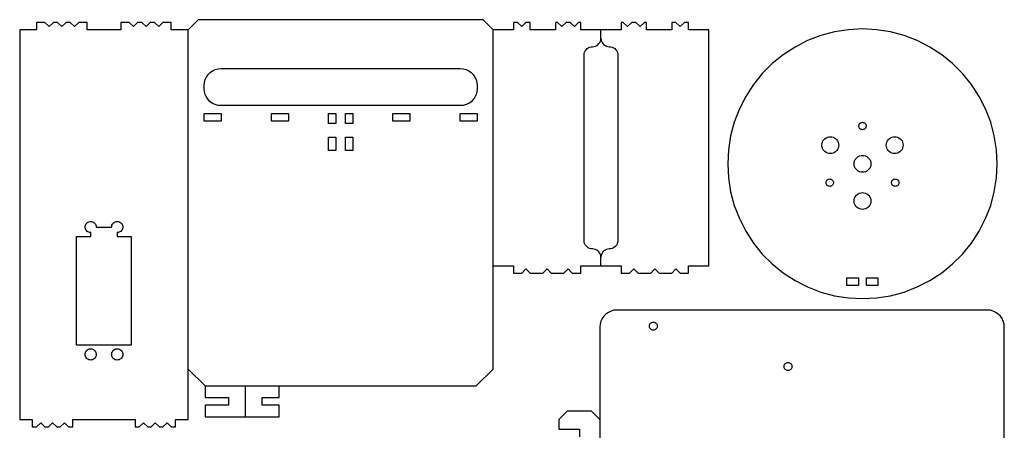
# Model space of a CAD drawing. Header units: millimetres. Extents: x 0 to 378, y 0 to 381.
# Tile 3 of 3: x 0 to 371, y 226 to 381. Entities that reach past the tile are written whole.
import ezdxf

# ---------------------------------------------------------------- set-up
doc = ezdxf.new("R2010")
doc.units = ezdxf.units.MM
doc.layers.add('SHEET_VIEW_1_DRAWING_1', color=7, linetype='Continuous')

msp = doc.modelspace()

# ---------------------------------------------------------------- linework, layer by layer
at = {"layer": 'SHEET_VIEW_1_DRAWING_1', "color": 5}
for p, q in [((9.53, 379.58), (6.35, 379.58)), ((6.35, 379.58), (6.35, 376.78)), ((11.11, 377.99), (9.53, 379.58)), ((12.7, 379.58), (11.11, 377.99)), ((14.29, 379.58), (12.7, 379.58)), ((15.88, 377.99), (14.29, 379.58)), ((17.46, 379.58), (15.88, 377.99)), ((19.05, 379.58), (17.46, 379.58)), ((20.64, 377.99), (19.05, 379.58)), ((22.23, 379.58), (20.64, 377.99)), ((25.4, 379.58), (22.23, 379.58)), ((25.4, 376.78), (25.4, 379.58)), ((38.1, 379.58), (38.1, 376.78)), ((41.28, 379.58), (38.1, 379.58)), ((42.86, 377.99), (41.28, 379.58)), ((44.45, 379.58), (42.86, 377.99)), ((46.04, 379.58), (44.45, 379.58)), ((47.63, 377.99), (46.04, 379.58)), ((49.21, 379.58), (47.63, 377.99)), ((50.8, 379.58), (49.21, 379.58)), ((52.39, 377.99), (50.8, 379.58)), ((53.98, 379.58), (52.39, 377.99)), ((57.15, 379.58), (53.98, 379.58)), ((57.15, 376.78), (57.15, 379.58)), ((67.31, 380.59), (63.5, 376.78)), ((174.63, 380.59), (67.31, 380.59)), ((178.44, 376.78), (174.63, 380.59)), ((186.06, 379.58), (186.06, 376.78)), ((187.64, 379.58), (186.06, 379.58)), ((189.23, 377.99), (187.64, 379.58)), ((190.82, 379.58), (189.23, 377.99)), ((192.41, 379.58), (190.82, 379.58)), ((192.41, 376.78), (192.41, 379.58)), ((201.93, 379.58), (201.93, 376.78)), ((202.72, 379.58), (201.93, 379.58)), ((204.31, 377.99), (202.72, 379.58)), ((205.9, 379.58), (204.31, 377.99)), ((207.49, 379.58), (205.9, 379.58)), ((209.07, 377.99), (207.49, 379.58)), ((210.66, 379.58), (209.07, 377.99)), ((211.46, 379.58), (210.66, 379.58)), ((211.46, 376.78), (211.46, 379.58)), ((227.49, 379.58), (226.7, 379.58)), ((226.7, 379.58), (226.7, 376.78)), ((229.08, 377.99), (227.49, 379.58)), ((230.66, 379.58), (229.08, 377.99)), ((232.25, 379.58), (230.66, 379.58)), ((233.84, 377.99), (232.25, 379.58)), ((235.43, 379.58), (233.84, 377.99)), ((236.22, 379.58), (235.43, 379.58)), ((236.22, 376.78), (236.22, 379.58)), ((245.75, 379.58), (245.75, 376.78)), ((247.33, 379.58), (245.75, 379.58)), ((248.92, 377.99), (247.33, 379.58)), ((250.51, 379.58), (248.92, 377.99)), ((252.1, 379.58), (250.51, 379.58)), ((252.1, 376.78), (252.1, 379.58)), ((6.35, 376.78), (0, 376.78)), ((0, 376.78), (0, 229.97)), ((38.1, 376.78), (25.4, 376.78)), ((63.5, 376.78), (57.15, 376.78)), ((63.5, 229.97), (63.5, 376.78)), ((178.44, 248.96), (178.44, 376.78)), ((186.06, 376.78), (178.44, 376.78)), ((201.93, 376.78), (192.41, 376.78)), ((219.08, 376.78), (211.46, 376.78)), ((226.7, 376.78), (219.08, 376.78)), ((219.08, 373.61), (219.08, 376.78)), ((245.75, 376.78), (236.22, 376.78)), ((259.72, 376.78), (252.1, 376.78)), ((259.72, 287.88), (259.72, 376.78)), ((307.08, 375.99), (301.94, 374.61)), ((312.33, 376.82), (307.08, 375.99)), ((317.64, 377.1), (312.33, 376.82)), ((322.95, 376.82), (317.64, 377.1)), ((328.2, 375.99), (322.95, 376.82)), ((333.34, 374.61), (328.2, 375.99)), ((217.49, 370.86), (217.94, 371.17)), ((217.94, 371.17), (218.33, 371.57)), ((218.33, 371.57), (218.65, 372.02)), ((218.65, 372.02), (218.88, 372.52)), ((218.88, 372.52), (219.03, 373.06)), ((219.03, 373.06), (219.08, 373.61)), ((219.08, 373.61), (219.12, 373.06)), ((219.12, 373.06), (219.27, 372.52)), ((219.27, 372.52), (219.5, 372.02)), ((219.5, 372.02), (219.82, 371.57)), ((219.82, 371.57), (220.21, 371.17)), ((220.21, 371.17), (220.66, 370.86)), ((296.98, 372.71), (292.24, 370.29)), ((301.94, 374.61), (296.98, 372.71)), ((338.3, 372.71), (333.34, 374.61)), ((343.04, 370.29), (338.3, 372.71)), ((212.73, 367.26), (212.77, 367.81)), ((212.77, 367.81), (212.92, 368.34)), ((212.92, 368.34), (213.15, 368.84)), ((213.15, 368.84), (213.47, 369.3)), ((213.47, 369.3), (213.86, 369.69)), ((213.86, 369.69), (214.31, 370.01)), ((214.31, 370.01), (214.81, 370.24)), ((214.81, 370.24), (215.35, 370.38)), ((215.35, 370.38), (215.9, 370.43)), ((215.9, 370.43), (216.45, 370.48)), ((216.45, 370.48), (216.99, 370.62)), ((216.99, 370.62), (217.49, 370.86)), ((220.66, 370.86), (221.16, 370.62)), ((221.16, 370.62), (221.7, 370.48)), ((221.7, 370.48), (222.25, 370.43)), ((222.25, 370.43), (222.8, 370.38)), ((222.8, 370.38), (223.34, 370.24)), ((223.34, 370.24), (223.84, 370.01)), ((223.84, 370.01), (224.29, 369.69)), ((224.29, 369.69), (224.68, 369.3)), ((224.68, 369.3), (225, 368.84)), ((225, 368.84), (225.23, 368.34)), ((225.23, 368.34), (225.38, 367.81)), ((225.38, 367.81), (225.43, 367.26)), ((287.78, 367.4), (283.65, 364.05)), ((292.24, 370.29), (287.78, 367.4)), ((347.5, 367.4), (343.04, 370.29)), ((351.63, 364.05), (347.5, 367.4)), ((212.73, 297.41), (212.73, 367.26)), ((225.43, 367.26), (225.43, 297.41)), ((283.65, 364.05), (279.89, 360.29)), ((355.39, 360.29), (351.63, 364.05)), ((71.02, 359.91), (71.8, 360.69)), ((71.8, 360.69), (72.71, 361.33)), ((72.71, 361.33), (73.71, 361.79)), ((73.71, 361.79), (74.78, 362.08)), ((74.78, 362.08), (75.88, 362.18)), ((75.88, 362.18), (166.05, 362.18)), ((166.05, 362.18), (167.16, 362.08)), ((167.16, 362.08), (168.22, 361.79)), ((168.22, 361.79), (169.23, 361.33)), ((169.23, 361.33), (170.13, 360.69)), ((170.13, 360.69), (170.92, 359.91)), ((279.89, 360.29), (276.54, 356.16)), ((358.74, 356.16), (355.39, 360.29)), ((69.53, 355.83), (69.63, 356.93)), ((69.63, 356.93), (69.92, 358)), ((69.92, 358), (70.38, 359)), ((70.38, 359), (71.02, 359.91)), ((170.92, 359.91), (171.55, 359)), ((171.55, 359), (172.02, 358)), ((172.02, 358), (172.31, 356.93)), ((172.31, 356.93), (172.4, 355.83)), ((69.53, 354.56), (69.53, 355.83)), ((69.63, 353.45), (69.53, 354.56)), ((69.92, 352.39), (69.63, 353.45)), ((172.31, 353.45), (172.02, 352.39)), ((172.4, 354.56), (172.31, 353.45)), ((172.4, 355.83), (172.4, 354.56)), ((276.54, 356.16), (273.65, 351.7)), ((361.64, 351.7), (358.74, 356.16)), ((70.38, 351.38), (69.92, 352.39)), ((71.02, 350.48), (70.38, 351.38)), ((71.8, 349.69), (71.02, 350.48)), ((72.71, 349.06), (71.8, 349.69)), ((73.71, 348.59), (72.71, 349.06)), ((169.23, 349.06), (168.22, 348.59)), ((170.13, 349.69), (169.23, 349.06)), ((170.92, 350.48), (170.13, 349.69)), ((171.55, 351.38), (170.92, 350.48)), ((172.02, 352.39), (171.55, 351.38)), ((273.65, 351.7), (271.23, 346.96)), ((364.05, 346.96), (361.64, 351.7)), ((69.53, 342.31), (69.53, 345.23)), ((69.53, 345.23), (75.88, 345.23)), ((74.78, 348.3), (73.71, 348.59)), ((75.88, 348.21), (74.78, 348.3)), ((166.05, 348.21), (75.88, 348.21)), ((75.88, 345.23), (75.88, 342.31)), ((94.93, 342.31), (94.93, 345.23)), ((94.93, 345.23), (101.28, 345.23)), ((101.28, 345.23), (101.28, 342.31)), ((116.4, 345.23), (119.19, 345.23)), ((116.4, 341.42), (116.4, 345.23)), ((119.19, 345.23), (119.19, 341.42)), ((122.75, 341.42), (122.75, 345.23)), ((122.75, 345.23), (125.54, 345.23)), ((125.54, 345.23), (125.54, 341.42)), ((140.65, 345.23), (147, 345.23)), ((140.65, 342.31), (140.65, 345.23)), ((147, 345.23), (147, 342.31)), ((167.16, 348.3), (166.05, 348.21)), ((166.05, 345.23), (172.4, 345.23)), ((166.05, 342.31), (166.05, 345.23)), ((168.22, 348.59), (167.16, 348.3)), ((172.4, 345.23), (172.4, 342.31)), ((271.23, 346.96), (269.33, 342)), ((365.96, 342), (364.05, 346.96)), ((75.88, 342.31), (69.53, 342.31)), ((101.28, 342.31), (94.93, 342.31)), ((119.19, 341.42), (116.4, 341.42)), ((125.54, 341.42), (122.75, 341.42)), ((147, 342.31), (140.65, 342.31)), ((172.4, 342.31), (166.05, 342.31)), ((269.33, 342), (267.95, 336.86)), ((316.43, 341.24), (316.57, 341.44)), ((316.57, 341.44), (316.74, 341.61)), ((316.74, 341.61), (316.94, 341.75)), ((316.94, 341.75), (317.16, 341.85)), ((317.16, 341.85), (317.4, 341.91)), ((317.4, 341.91), (317.64, 341.93)), ((317.64, 341.93), (317.89, 341.91)), ((317.89, 341.91), (318.12, 341.85)), ((318.12, 341.85), (318.34, 341.75)), ((318.34, 341.75), (318.54, 341.61)), ((318.54, 341.61), (318.71, 341.44)), ((318.71, 341.44), (318.85, 341.24)), ((367.33, 336.86), (365.96, 342)), ((316.25, 340.54), (316.27, 340.78)), ((316.27, 340.3), (316.25, 340.54)), ((316.27, 340.78), (316.33, 341.02)), ((316.33, 340.06), (316.27, 340.3)), ((316.33, 341.02), (316.43, 341.24)), ((316.43, 339.84), (316.33, 340.06)), ((316.57, 339.64), (316.43, 339.84)), ((316.74, 339.47), (316.57, 339.64)), ((316.94, 339.33), (316.74, 339.47)), ((317.16, 339.23), (316.94, 339.33)), ((317.4, 339.16), (317.16, 339.23)), ((317.64, 339.14), (317.4, 339.16)), ((317.89, 339.16), (317.64, 339.14)), ((318.12, 339.23), (317.89, 339.16)), ((318.34, 339.33), (318.12, 339.23)), ((318.54, 339.47), (318.34, 339.33)), ((318.71, 339.64), (318.54, 339.47)), ((318.85, 339.84), (318.71, 339.64)), ((318.85, 341.24), (318.96, 341.02)), ((318.96, 340.06), (318.85, 339.84)), ((318.96, 341.02), (319.02, 340.78)), ((319.02, 340.3), (318.96, 340.06)), ((319.02, 340.78), (319.04, 340.54)), ((319.04, 340.54), (319.02, 340.3)), ((116.4, 336.35), (119.19, 336.35)), ((116.4, 331.27), (116.4, 336.35)), ((119.19, 336.35), (119.19, 331.27)), ((122.75, 331.27), (122.75, 336.35)), ((122.75, 336.35), (125.54, 336.35)), ((125.54, 336.35), (125.54, 331.27)), ((267.95, 336.86), (267.12, 331.61)), ((302.37, 333.86), (302.52, 334.4)), ((302.52, 334.4), (302.75, 334.9)), ((302.75, 334.9), (303.07, 335.35)), ((303.07, 335.35), (303.46, 335.74)), ((303.46, 335.74), (303.91, 336.06)), ((303.91, 336.06), (304.41, 336.29)), ((304.41, 336.29), (304.95, 336.44)), ((304.95, 336.44), (305.5, 336.49)), ((305.5, 336.49), (306.05, 336.44)), ((306.05, 336.44), (306.59, 336.29)), ((306.59, 336.29), (307.09, 336.06)), ((307.09, 336.06), (307.54, 335.74)), ((307.54, 335.74), (307.93, 335.35)), ((307.93, 335.35), (308.25, 334.9)), ((308.25, 334.9), (308.48, 334.4)), ((308.48, 334.4), (308.63, 333.86)), ((326.66, 333.86), (326.8, 334.4)), ((326.8, 334.4), (327.04, 334.9)), ((327.04, 334.9), (327.35, 335.35)), ((327.35, 335.35), (327.74, 335.74)), ((327.74, 335.74), (328.2, 336.06)), ((328.2, 336.06), (328.7, 336.29)), ((328.7, 336.29), (329.23, 336.44)), ((329.23, 336.44), (329.79, 336.49)), ((329.79, 336.49), (330.34, 336.44)), ((330.34, 336.44), (330.87, 336.29)), ((330.87, 336.29), (331.37, 336.06)), ((331.37, 336.06), (331.83, 335.74)), ((331.83, 335.74), (332.22, 335.35)), ((332.22, 335.35), (332.54, 334.9)), ((332.54, 334.9), (332.77, 334.4)), ((332.77, 334.4), (332.91, 333.86)), ((368.16, 331.61), (367.33, 336.86)), ((119.19, 331.27), (116.4, 331.27)), ((125.54, 331.27), (122.75, 331.27)), ((267.12, 331.61), (266.84, 326.3)), ((302.32, 333.31), (302.37, 333.86)), ((302.37, 332.76), (302.32, 333.31)), ((302.52, 332.23), (302.37, 332.76)), ((302.75, 331.72), (302.52, 332.23)), ((303.07, 331.27), (302.75, 331.72)), ((303.46, 330.88), (303.07, 331.27)), ((303.91, 330.56), (303.46, 330.88)), ((304.41, 330.33), (303.91, 330.56)), ((304.95, 330.18), (304.41, 330.33)), ((306.59, 330.33), (306.05, 330.18)), ((307.09, 330.56), (306.59, 330.33)), ((307.54, 330.88), (307.09, 330.56)), ((307.93, 331.27), (307.54, 330.88)), ((308.25, 331.72), (307.93, 331.27)), ((308.48, 332.23), (308.25, 331.72)), ((308.63, 332.76), (308.48, 332.23)), ((308.63, 333.86), (308.67, 333.31)), ((308.67, 333.31), (308.63, 332.76)), ((326.61, 333.31), (326.66, 333.86)), ((326.66, 332.76), (326.61, 333.31)), ((326.8, 332.23), (326.66, 332.76)), ((327.04, 331.72), (326.8, 332.23)), ((327.35, 331.27), (327.04, 331.72)), ((327.74, 330.88), (327.35, 331.27)), ((328.2, 330.56), (327.74, 330.88)), ((328.7, 330.33), (328.2, 330.56)), ((329.23, 330.18), (328.7, 330.33)), ((330.87, 330.33), (330.34, 330.18)), ((331.37, 330.56), (330.87, 330.33)), ((331.83, 330.88), (331.37, 330.56)), ((332.22, 331.27), (331.83, 330.88)), ((332.54, 331.72), (332.22, 331.27)), ((332.77, 332.23), (332.54, 331.72)), ((332.91, 332.76), (332.77, 332.23)), ((332.91, 333.86), (332.96, 333.31)), ((332.96, 333.31), (332.91, 332.76)), ((368.44, 326.3), (368.16, 331.61)), ((305.5, 330.14), (304.95, 330.18)), ((306.05, 330.18), (305.5, 330.14)), ((314.47, 326.3), (314.52, 326.85)), ((314.52, 326.85), (314.66, 327.39)), ((314.66, 327.39), (314.89, 327.89)), ((314.89, 327.89), (315.21, 328.34)), ((315.21, 328.34), (315.6, 328.73)), ((315.6, 328.73), (316.06, 329.05)), ((316.06, 329.05), (316.56, 329.28)), ((316.56, 329.28), (317.09, 329.43)), ((317.09, 329.43), (317.64, 329.48)), ((317.64, 329.48), (318.19, 329.43)), ((318.19, 329.43), (318.73, 329.28)), ((318.73, 329.28), (319.23, 329.05)), ((319.23, 329.05), (319.68, 328.73)), ((319.68, 328.73), (320.07, 328.34)), ((320.07, 328.34), (320.39, 327.89)), ((320.39, 327.89), (320.63, 327.39)), ((320.63, 327.39), (320.77, 326.85)), ((320.77, 326.85), (320.82, 326.3)), ((329.79, 330.14), (329.23, 330.18)), ((330.34, 330.18), (329.79, 330.14)), ((266.84, 326.3), (267.12, 320.99)), ((314.52, 325.75), (314.47, 326.3)), ((314.66, 325.21), (314.52, 325.75)), ((314.89, 324.71), (314.66, 325.21)), ((315.21, 324.26), (314.89, 324.71)), ((315.6, 323.87), (315.21, 324.26)), ((316.06, 323.55), (315.6, 323.87)), ((316.56, 323.32), (316.06, 323.55)), ((317.09, 323.17), (316.56, 323.32)), ((317.64, 323.13), (317.09, 323.17)), ((318.19, 323.17), (317.64, 323.13)), ((318.73, 323.32), (318.19, 323.17)), ((319.23, 323.55), (318.73, 323.32)), ((319.68, 323.87), (319.23, 323.55)), ((320.07, 324.26), (319.68, 323.87)), ((320.39, 324.71), (320.07, 324.26)), ((320.63, 325.21), (320.39, 324.71)), ((320.77, 325.75), (320.63, 325.21)), ((320.82, 326.3), (320.77, 325.75)), ((368.16, 320.99), (368.44, 326.3)), ((267.12, 320.99), (267.95, 315.74)), ((303.92, 319.18), (303.94, 319.42)), ((303.94, 318.94), (303.92, 319.18)), ((303.94, 319.42), (304, 319.66)), ((304, 319.66), (304.1, 319.88)), ((304.1, 319.88), (304.24, 320.08)), ((304.24, 320.08), (304.41, 320.25)), ((304.41, 320.25), (304.61, 320.39)), ((304.61, 320.39), (304.83, 320.49)), ((304.83, 320.49), (305.07, 320.56)), ((305.07, 320.56), (305.31, 320.58)), ((305.31, 320.58), (305.56, 320.56)), ((305.56, 320.56), (305.79, 320.49)), ((305.79, 320.49), (306.01, 320.39)), ((306.01, 320.39), (306.21, 320.25)), ((306.21, 320.25), (306.38, 320.08)), ((306.38, 320.08), (306.52, 319.88)), ((306.52, 319.88), (306.63, 319.66)), ((306.63, 319.66), (306.69, 319.42)), ((306.69, 319.42), (306.71, 319.18)), ((306.71, 319.18), (306.69, 318.94)), ((328.58, 319.18), (328.6, 319.42)), ((328.6, 318.94), (328.58, 319.18)), ((328.6, 319.42), (328.66, 319.66)), ((328.66, 319.66), (328.76, 319.88)), ((328.76, 319.88), (328.9, 320.08)), ((328.9, 320.08), (329.07, 320.25)), ((329.07, 320.25), (329.27, 320.39)), ((329.27, 320.39), (329.49, 320.49)), ((329.49, 320.49), (329.73, 320.56)), ((329.73, 320.56), (329.97, 320.58)), ((329.97, 320.58), (330.22, 320.56)), ((330.22, 320.56), (330.45, 320.49)), ((330.45, 320.49), (330.67, 320.39)), ((330.67, 320.39), (330.87, 320.25)), ((330.87, 320.25), (331.04, 320.08)), ((331.04, 320.08), (331.18, 319.88)), ((331.18, 319.88), (331.29, 319.66)), ((331.29, 319.66), (331.35, 319.42)), ((331.35, 319.42), (331.37, 319.18)), ((331.37, 319.18), (331.35, 318.94)), ((367.33, 315.74), (368.16, 320.99)), ((267.95, 315.74), (269.33, 310.6)), ((304, 318.7), (303.94, 318.94)), ((304.1, 318.48), (304, 318.7)), ((304.24, 318.28), (304.1, 318.48)), ((304.41, 318.11), (304.24, 318.28)), ((304.61, 317.97), (304.41, 318.11)), ((304.83, 317.87), (304.61, 317.97)), ((305.07, 317.81), (304.83, 317.87)), ((305.31, 317.78), (305.07, 317.81)), ((305.56, 317.81), (305.31, 317.78)), ((305.79, 317.87), (305.56, 317.81)), ((306.01, 317.97), (305.79, 317.87)), ((306.21, 318.11), (306.01, 317.97)), ((306.38, 318.28), (306.21, 318.11)), ((306.52, 318.48), (306.38, 318.28)), ((306.63, 318.7), (306.52, 318.48)), ((306.69, 318.94), (306.63, 318.7)), ((317.09, 315.41), (317.64, 315.45)), ((317.64, 315.45), (318.19, 315.41)), ((328.66, 318.7), (328.6, 318.94)), ((328.76, 318.48), (328.66, 318.7)), ((328.9, 318.28), (328.76, 318.48)), ((329.07, 318.11), (328.9, 318.28)), ((329.27, 317.97), (329.07, 318.11)), ((329.49, 317.87), (329.27, 317.97)), ((329.73, 317.81), (329.49, 317.87)), ((329.97, 317.78), (329.73, 317.81)), ((330.22, 317.81), (329.97, 317.78)), ((330.45, 317.87), (330.22, 317.81)), ((330.67, 317.97), (330.45, 317.87)), ((330.87, 318.11), (330.67, 317.97)), ((331.04, 318.28), (330.87, 318.11)), ((331.18, 318.48), (331.04, 318.28)), ((331.29, 318.7), (331.18, 318.48)), ((331.35, 318.94), (331.29, 318.7)), ((365.96, 310.6), (367.33, 315.74)), ((314.47, 312.28), (314.52, 312.83)), ((314.52, 311.73), (314.47, 312.28)), ((314.52, 312.83), (314.66, 313.36)), ((314.66, 311.19), (314.52, 311.73)), ((314.66, 313.36), (314.89, 313.87)), ((314.89, 313.87), (315.21, 314.32)), ((315.21, 314.32), (315.6, 314.71)), ((315.6, 314.71), (316.06, 315.03)), ((316.06, 315.03), (316.56, 315.26)), ((316.56, 315.26), (317.09, 315.41)), ((318.19, 315.41), (318.73, 315.26)), ((318.73, 315.26), (319.23, 315.03)), ((319.23, 315.03), (319.68, 314.71)), ((319.68, 314.71), (320.07, 314.32)), ((320.07, 314.32), (320.39, 313.87)), ((320.39, 313.87), (320.63, 313.36)), ((320.63, 313.36), (320.77, 312.83)), ((320.77, 311.73), (320.63, 311.19)), ((320.77, 312.83), (320.82, 312.28)), ((320.82, 312.28), (320.77, 311.73)), ((269.33, 310.6), (271.23, 305.64)), ((314.89, 310.69), (314.66, 311.19)), ((315.21, 310.24), (314.89, 310.69)), ((315.6, 309.85), (315.21, 310.24)), ((316.06, 309.53), (315.6, 309.85)), ((316.56, 309.29), (316.06, 309.53)), ((317.09, 309.15), (316.56, 309.29)), ((317.64, 309.1), (317.09, 309.15)), ((318.19, 309.15), (317.64, 309.1)), ((318.73, 309.29), (318.19, 309.15)), ((319.23, 309.53), (318.73, 309.29)), ((319.68, 309.85), (319.23, 309.53)), ((320.07, 310.24), (319.68, 309.85)), ((320.39, 310.69), (320.07, 310.24)), ((320.63, 311.19), (320.39, 310.69)), ((364.05, 305.64), (365.96, 310.6)), ((25.7, 304.28), (26.03, 304.43)), ((26.03, 304.43), (26.39, 304.53)), ((26.39, 304.53), (26.75, 304.56)), ((26.75, 304.56), (27.12, 304.53)), ((27.12, 304.53), (27.47, 304.43)), ((27.47, 304.43), (27.8, 304.28)), ((35.7, 304.28), (36.03, 304.43)), ((36.03, 304.43), (36.38, 304.53)), ((36.38, 304.53), (36.75, 304.56)), ((36.75, 304.56), (37.11, 304.53)), ((37.11, 304.53), (37.47, 304.43)), ((37.47, 304.43), (37.8, 304.28)), ((271.23, 305.64), (273.65, 300.9)), ((361.64, 300.9), (364.05, 305.64)), ((24.65, 302.46), (24.68, 302.82)), ((24.68, 302.1), (24.65, 302.46)), ((24.68, 302.82), (24.78, 303.18)), ((24.78, 301.74), (24.68, 302.1)), ((24.78, 303.18), (24.93, 303.51)), ((24.93, 301.41), (24.78, 301.74)), ((24.93, 303.51), (25.14, 303.81)), ((25.14, 301.11), (24.93, 301.41)), ((25.14, 303.81), (25.4, 304.07)), ((25.4, 300.85), (25.14, 301.11)), ((25.4, 304.07), (25.7, 304.28)), ((25.7, 300.64), (25.4, 300.85)), ((26.03, 300.49), (25.7, 300.64)), ((27.8, 304.28), (28.1, 304.07)), ((28.1, 304.07), (28.36, 303.81)), ((28.36, 303.81), (28.57, 303.51)), ((28.57, 303.51), (28.72, 303.18)), ((28.72, 303.18), (28.82, 302.82)), ((28.82, 302.82), (28.85, 302.46)), ((28.85, 302.46), (34.65, 302.46)), ((34.65, 302.46), (34.68, 302.82)), ((34.68, 302.82), (34.78, 303.18)), ((34.78, 303.18), (34.93, 303.51)), ((34.93, 303.51), (35.14, 303.81)), ((35.14, 303.81), (35.4, 304.07)), ((35.4, 304.07), (35.7, 304.28)), ((37.8, 300.64), (37.47, 300.49)), ((37.8, 304.28), (38.1, 304.07)), ((38.1, 300.85), (37.8, 300.64)), ((38.1, 304.07), (38.36, 303.81)), ((38.36, 301.11), (38.1, 300.85)), ((38.36, 303.81), (38.57, 303.51)), ((38.57, 301.41), (38.36, 301.11)), ((38.57, 303.51), (38.72, 303.18)), ((38.72, 301.74), (38.57, 301.41)), ((38.72, 303.18), (38.82, 302.82)), ((38.82, 302.1), (38.72, 301.74)), ((38.82, 302.82), (38.85, 302.46)), ((38.85, 302.46), (38.82, 302.1)), ((273.65, 300.9), (276.54, 296.44)), ((358.74, 296.44), (361.64, 300.9)), ((21.46, 258), (21.46, 298.9)), ((21.46, 298.9), (26.75, 298.9)), ((26.38, 300.39), (26.03, 300.49)), ((26.75, 300.36), (26.38, 300.39)), ((26.75, 298.9), (26.75, 300.36)), ((37.12, 300.39), (36.75, 300.36)), ((36.75, 300.36), (36.75, 298.9)), ((36.75, 298.9), (42.04, 298.9)), ((37.47, 300.49), (37.12, 300.39)), ((42.04, 298.9), (42.04, 258)), ((212.77, 296.86), (212.73, 297.41)), ((225.43, 297.41), (225.38, 296.86)), ((212.92, 296.32), (212.77, 296.86)), ((213.15, 295.82), (212.92, 296.32)), ((213.47, 295.37), (213.15, 295.82)), ((213.86, 294.97), (213.47, 295.37)), ((214.31, 294.66), (213.86, 294.97)), ((214.81, 294.42), (214.31, 294.66)), ((215.35, 294.28), (214.81, 294.42)), ((215.9, 294.23), (215.35, 294.28)), ((216.45, 294.18), (215.9, 294.23)), ((216.99, 294.04), (216.45, 294.18)), ((217.49, 293.81), (216.99, 294.04)), ((217.94, 293.49), (217.49, 293.81)), ((218.33, 293.1), (217.94, 293.49)), ((220.21, 293.49), (219.82, 293.1)), ((220.66, 293.81), (220.21, 293.49)), ((221.16, 294.04), (220.66, 293.81)), ((221.7, 294.18), (221.16, 294.04)), ((222.25, 294.23), (221.7, 294.18)), ((222.8, 294.28), (222.25, 294.23)), ((223.34, 294.42), (222.8, 294.28)), ((223.84, 294.66), (223.34, 294.42)), ((224.29, 294.97), (223.84, 294.66)), ((224.68, 295.37), (224.29, 294.97)), ((225, 295.82), (224.68, 295.37)), ((225.23, 296.32), (225, 295.82)), ((225.38, 296.86), (225.23, 296.32)), ((276.54, 296.44), (279.89, 292.31)), ((355.39, 292.31), (358.74, 296.44)), ((218.65, 292.64), (218.33, 293.1)), ((218.88, 292.14), (218.65, 292.64)), ((219.03, 291.61), (218.88, 292.14)), ((219.08, 291.06), (219.03, 291.61)), ((219.12, 291.61), (219.08, 291.06)), ((219.08, 287.88), (219.08, 291.06)), ((219.27, 292.14), (219.12, 291.61)), ((219.5, 292.64), (219.27, 292.14)), ((219.82, 293.1), (219.5, 292.64)), ((279.89, 292.31), (283.65, 288.55)), ((351.63, 288.55), (355.39, 292.31)), ((178.44, 287.88), (186.06, 287.88)), ((186.06, 287.88), (186.06, 285.09)), ((189.23, 285.09), (190.82, 286.68)), ((190.82, 286.68), (192.41, 285.09)), ((197.17, 285.09), (198.76, 286.68)), ((198.76, 286.68), (200.34, 285.09)), ((205.11, 285.09), (206.69, 286.68)), ((206.69, 286.68), (208.28, 285.09)), ((211.46, 285.09), (211.46, 287.88)), ((211.46, 287.88), (219.08, 287.88)), ((219.08, 287.88), (226.7, 287.88)), ((226.7, 287.88), (226.7, 285.09)), ((229.87, 285.09), (231.46, 286.68)), ((231.46, 286.68), (233.05, 285.09)), ((237.81, 285.09), (239.4, 286.68)), ((239.4, 286.68), (240.98, 285.09)), ((245.75, 285.09), (247.33, 286.68)), ((247.33, 286.68), (248.92, 285.09)), ((252.1, 287.88), (259.72, 287.88)), ((252.1, 285.09), (252.1, 287.88)), ((283.65, 288.55), (287.78, 285.2)), ((347.5, 285.2), (351.63, 288.55)), ((186.06, 285.09), (189.23, 285.09)), ((192.41, 285.09), (197.17, 285.09)), ((200.34, 285.09), (205.11, 285.09)), ((208.28, 285.09), (211.46, 285.09)), ((226.7, 285.09), (229.87, 285.09)), ((233.05, 285.09), (237.81, 285.09)), ((240.98, 285.09), (245.75, 285.09)), ((248.92, 285.09), (252.1, 285.09)), ((287.78, 285.2), (292.24, 282.31)), ((292.24, 282.31), (296.98, 279.89)), ((311.8, 283.31), (316.18, 283.31)), ((311.8, 280.39), (311.8, 283.31)), ((316.18, 283.31), (316.18, 280.39)), ((319.1, 283.31), (323.48, 283.31)), ((319.1, 280.39), (319.1, 283.31)), ((323.48, 283.31), (323.48, 280.39)), ((338.3, 279.89), (343.04, 282.31)), ((343.04, 282.31), (347.5, 285.2)), ((296.98, 279.89), (301.94, 277.99)), ((316.18, 280.39), (311.8, 280.39)), ((323.48, 280.39), (319.1, 280.39)), ((333.34, 277.99), (338.3, 279.89)), ((301.94, 277.99), (307.08, 276.61)), ((307.08, 276.61), (312.33, 275.78)), ((312.33, 275.78), (317.64, 275.5)), ((317.64, 275.5), (322.95, 275.78)), ((322.95, 275.78), (328.2, 276.61)), ((328.2, 276.61), (333.34, 277.99)), ((223.94, 271.09), (222.87, 270.8)), ((225.04, 271.18), (223.94, 271.09)), ((364.74, 271.18), (225.04, 271.18)), ((365.85, 271.09), (364.74, 271.18)), ((366.92, 270.8), (365.85, 271.09)), ((219.54, 268.01), (219.08, 267)), ((220.18, 268.91), (219.54, 268.01)), ((220.96, 269.7), (220.18, 268.91)), ((221.87, 270.33), (220.96, 269.7)), ((222.87, 270.8), (221.87, 270.33)), ((367.92, 270.33), (366.92, 270.8)), ((368.83, 269.7), (367.92, 270.33)), ((369.61, 268.91), (368.83, 269.7)), ((370.24, 268.01), (369.61, 268.91)), ((370.71, 267), (370.24, 268.01)), ((218.79, 265.93), (218.69, 264.83)), ((218.69, 264.83), (218.69, 156.88)), ((219.08, 267), (218.79, 265.93)), ((237.31, 265.15), (237.33, 265.41)), ((237.33, 264.89), (237.31, 265.15)), ((237.33, 265.41), (237.4, 265.66)), ((237.4, 264.64), (237.33, 264.89)), ((237.4, 265.66), (237.51, 265.9)), ((237.51, 264.4), (237.4, 264.64)), ((237.51, 265.9), (237.66, 266.11)), ((237.66, 264.19), (237.51, 264.4)), ((237.66, 266.11), (237.84, 266.3)), ((237.84, 264), (237.66, 264.19)), ((237.84, 266.3), (238.06, 266.45)), ((238.06, 263.85), (237.84, 264)), ((238.06, 266.45), (238.3, 266.56)), ((238.3, 263.74), (238.06, 263.85)), ((238.3, 266.56), (238.55, 266.63)), ((238.55, 263.67), (238.3, 263.74)), ((238.55, 266.63), (238.81, 266.65)), ((238.81, 263.65), (238.55, 263.67)), ((238.81, 266.65), (239.07, 266.63)), ((239.07, 263.67), (238.81, 263.65)), ((239.07, 266.63), (239.32, 266.56)), ((239.32, 263.74), (239.07, 263.67)), ((239.32, 266.56), (239.56, 266.45)), ((239.56, 263.85), (239.32, 263.74)), ((239.56, 266.45), (239.77, 266.3)), ((239.77, 264), (239.56, 263.85)), ((239.77, 266.3), (239.96, 266.11)), ((239.96, 264.19), (239.77, 264)), ((239.96, 266.11), (240.11, 265.9)), ((240.11, 264.4), (239.96, 264.19)), ((240.11, 265.9), (240.22, 265.66)), ((240.22, 264.64), (240.11, 264.4)), ((240.22, 265.66), (240.29, 265.41)), ((240.29, 264.89), (240.22, 264.64)), ((240.29, 265.41), (240.31, 265.15)), ((240.31, 265.15), (240.29, 264.89)), ((371, 265.93), (370.71, 267)), ((371.09, 264.83), (371, 265.93)), ((371.09, 156.88), (371.09, 264.83)), ((42.04, 258), (21.46, 258)), ((25.14, 255.81), (25.4, 256.07)), ((25.4, 256.07), (25.7, 256.28)), ((25.7, 256.28), (26.03, 256.43)), ((26.03, 256.43), (26.39, 256.53)), ((26.39, 256.53), (26.75, 256.56)), ((26.75, 256.56), (27.11, 256.53)), ((27.11, 256.53), (27.47, 256.43)), ((27.47, 256.43), (27.8, 256.28)), ((27.8, 256.28), (28.1, 256.07)), ((28.1, 256.07), (28.36, 255.81)), ((35.14, 255.81), (35.4, 256.07)), ((35.4, 256.07), (35.7, 256.28)), ((35.7, 256.28), (36.03, 256.43)), ((36.03, 256.43), (36.39, 256.53)), ((36.39, 256.53), (36.75, 256.56)), ((36.75, 256.56), (37.11, 256.53)), ((37.11, 256.53), (37.47, 256.43)), ((37.47, 256.43), (37.8, 256.28)), ((37.8, 256.28), (38.1, 256.07)), ((38.1, 256.07), (38.36, 255.81)), ((24.65, 254.46), (24.68, 254.82)), ((24.68, 254.09), (24.65, 254.46)), ((24.68, 254.82), (24.78, 255.18)), ((24.78, 253.74), (24.68, 254.09)), ((24.78, 255.18), (24.93, 255.51)), ((24.93, 253.41), (24.78, 253.74)), ((24.93, 255.51), (25.14, 255.81)), ((25.14, 253.11), (24.93, 253.41)), ((25.4, 252.85), (25.14, 253.11)), ((25.7, 252.64), (25.4, 252.85)), ((26.03, 252.48), (25.7, 252.64)), ((26.39, 252.39), (26.03, 252.48)), ((26.75, 252.36), (26.39, 252.39)), ((27.11, 252.39), (26.75, 252.36)), ((27.47, 252.48), (27.11, 252.39)), ((27.8, 252.64), (27.47, 252.48)), ((28.1, 252.85), (27.8, 252.64)), ((28.36, 253.11), (28.1, 252.85)), ((28.36, 255.81), (28.57, 255.51)), ((28.57, 253.41), (28.36, 253.11)), ((28.57, 255.51), (28.72, 255.18)), ((28.72, 253.74), (28.57, 253.41)), ((28.72, 255.18), (28.82, 254.82)), ((28.82, 254.09), (28.72, 253.74)), ((28.82, 254.82), (28.85, 254.46)), ((28.85, 254.46), (28.82, 254.09)), ((34.65, 254.46), (34.68, 254.82)), ((34.68, 254.09), (34.65, 254.46)), ((34.68, 254.82), (34.78, 255.18)), ((34.78, 253.74), (34.68, 254.09)), ((34.78, 255.18), (34.93, 255.51)), ((34.93, 253.41), (34.78, 253.74)), ((34.93, 255.51), (35.14, 255.81)), ((35.14, 253.11), (34.93, 253.41)), ((35.4, 252.85), (35.14, 253.11)), ((35.7, 252.64), (35.4, 252.85)), ((36.03, 252.48), (35.7, 252.64)), ((36.39, 252.39), (36.03, 252.48)), ((36.75, 252.36), (36.39, 252.39)), ((37.11, 252.39), (36.75, 252.36)), ((37.47, 252.48), (37.11, 252.39)), ((37.8, 252.64), (37.47, 252.48)), ((38.1, 252.85), (37.8, 252.64)), ((38.36, 253.11), (38.1, 252.85)), ((38.36, 255.81), (38.57, 255.51)), ((38.57, 253.41), (38.36, 253.11)), ((38.57, 255.51), (38.72, 255.18)), ((38.72, 253.74), (38.57, 253.41)), ((38.72, 255.18), (38.82, 254.82)), ((38.82, 254.09), (38.72, 253.74)), ((38.82, 254.82), (38.85, 254.46)), ((38.85, 254.46), (38.82, 254.09)), ((63.5, 248.96), (69.85, 242.61)), ((172.09, 242.61), (178.44, 248.96)), ((288.08, 249.91), (288.1, 250.17)), ((288.1, 249.65), (288.08, 249.91)), ((288.1, 250.17), (288.17, 250.42)), ((288.17, 249.4), (288.1, 249.65)), ((288.17, 250.42), (288.28, 250.66)), ((288.28, 249.16), (288.17, 249.4)), ((288.28, 250.66), (288.43, 250.87)), ((288.43, 248.95), (288.28, 249.16)), ((288.43, 250.87), (288.61, 251.06)), ((288.61, 248.76), (288.43, 248.95)), ((288.61, 251.06), (288.83, 251.21)), ((288.83, 248.61), (288.61, 248.76)), ((288.83, 251.21), (289.06, 251.32)), ((289.06, 251.32), (289.32, 251.39)), ((289.32, 251.39), (289.58, 251.41)), ((289.58, 251.41), (289.84, 251.39)), ((289.84, 251.39), (290.09, 251.32)), ((290.09, 251.32), (290.33, 251.21)), ((290.33, 251.21), (290.54, 251.06)), ((290.54, 248.76), (290.33, 248.61)), ((290.54, 251.06), (290.72, 250.87)), ((290.72, 248.95), (290.54, 248.76)), ((290.72, 250.87), (290.87, 250.66)), ((290.87, 249.16), (290.72, 248.95)), ((290.87, 250.66), (290.99, 250.42)), ((290.99, 249.4), (290.87, 249.16)), ((290.99, 250.42), (291.05, 250.17)), ((291.05, 249.65), (290.99, 249.4)), ((291.05, 250.17), (291.08, 249.91)), ((291.08, 249.91), (291.05, 249.65)), ((289.06, 248.5), (288.83, 248.61)), ((289.32, 248.43), (289.06, 248.5)), ((289.58, 248.41), (289.32, 248.43)), ((289.84, 248.43), (289.58, 248.41)), ((290.09, 248.5), (289.84, 248.43)), ((290.33, 248.61), (290.09, 248.5)), ((69.85, 242.61), (172.09, 242.61)), ((69.85, 242.61), (69.85, 238.23)), ((85.09, 230.92), (85.09, 242.61)), ((97.79, 238.23), (97.79, 242.61)), ((69.85, 238.23), (78.74, 238.23)), ((78.74, 238.23), (78.74, 235.3)), ((91.44, 235.3), (91.44, 238.23)), ((91.44, 238.23), (97.79, 238.23)), ((78.74, 235.3), (69.85, 235.3)), ((69.85, 235.3), (69.85, 230.92)), ((97.79, 235.3), (91.44, 235.3)), ((97.79, 230.92), (97.79, 235.3)), ((69.85, 230.92), (85.09, 230.92)), ((85.09, 230.92), (97.79, 230.92)), ((206.38, 233.08), (203.2, 229.91)), ((215.52, 233.08), (206.38, 233.08)), ((218.69, 229.91), (215.52, 233.08)), ((0, 229.97), (4.76, 229.97)), ((4.76, 229.97), (4.76, 227.18)), ((4.76, 227.18), (6.35, 227.18)), ((6.35, 227.18), (7.94, 228.76)), ((7.94, 228.76), (9.53, 227.18)), ((9.53, 227.18), (10.8, 227.18)), ((10.8, 227.18), (12.38, 228.76)), ((12.38, 228.76), (13.97, 227.18)), ((13.97, 227.18), (15.24, 227.18)), ((15.24, 227.18), (16.83, 228.76)), ((16.83, 228.76), (18.42, 227.18)), ((18.42, 227.18), (20, 227.18)), ((20, 227.18), (20, 229.97)), ((20, 229.97), (43.5, 229.97)), ((43.5, 229.97), (43.5, 227.18)), ((43.5, 227.18), (45.09, 227.18)), ((45.09, 227.18), (46.67, 228.76)), ((46.67, 228.76), (48.26, 227.18)), ((48.26, 227.18), (49.53, 227.18)), ((49.53, 227.18), (51.12, 228.76)), ((51.12, 228.76), (52.71, 227.18)), ((52.71, 227.18), (53.98, 227.18)), ((53.98, 227.18), (55.56, 228.76)), ((55.56, 228.76), (57.15, 227.18)), ((57.15, 227.18), (58.74, 227.18)), ((58.74, 229.97), (63.5, 229.97)), ((58.74, 227.18), (58.74, 229.97)), ((203.2, 229.91), (203.2, 226.35)), ((203.2, 226.35), (210.95, 226.35)), ((210.95, 226.35), (210.95, 223.43))]:
    msp.add_line(p, q, dxfattribs=at)

doc.saveas('drawing.dxf')
